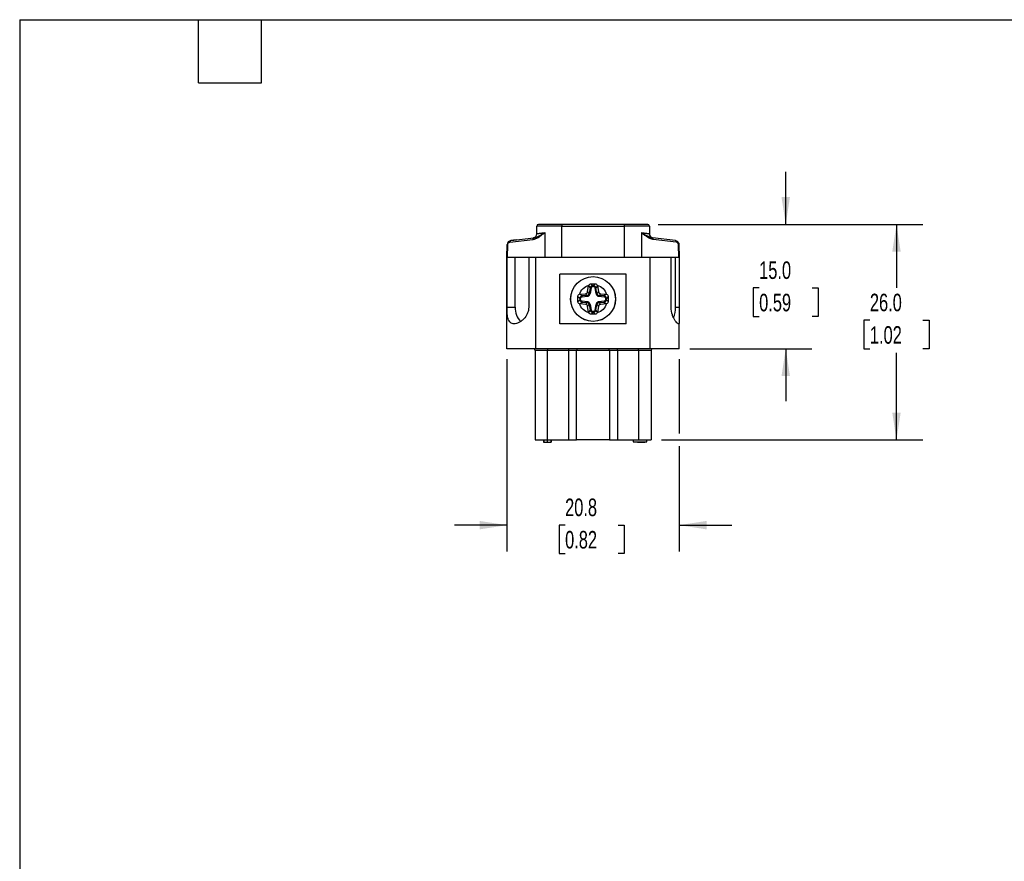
# Model space of a CAD drawing. Header units: millimetres. Extents: x 6 to 273, y 6 to 210.
# Tile 2 of 4: x 6 to 125, y 108 to 210. Entities that reach past the tile are written whole.
import ezdxf

# ---------------------------------------------------------------- set-up
doc = ezdxf.new("R2010")
doc.units = ezdxf.units.MM
doc.linetypes.add('SLD-Solid', pattern=[0])
doc.layers.add('DIMENSIONS', color=140, linetype='SLD-Solid', lineweight=25)
doc.layers.add('TEXT', color=140, linetype='SLD-Solid', lineweight=25)
doc.styles.add('SLDTEXTSTYLE0', font='TXT', dxfattribs={"width": 0.7})
doc.dimstyles.new('SLDDIMSTYLE2', dxfattribs={"dimtxt": 2.158008, "dimasz": 3.302, "dimexe": 0, "dimexo": 0.0625, "dimgap": 0.539502, "dimtad": 0, "dimtih": 1, "dimtoh": 1, "dimrnd": 1e-09, "dimzin": 4, "dimdsep": 46, "dimtxsty": 'SLDTEXTSTYLE0', "dimsah": 1, "dimcen": 0.09, "dimadec": 0, "dimazin": 1, "dimtfac": 1, "dimtmove": 0, "dimatfit": 0, "dimfxl": 0, "dimfrac": 2, "dimtolj": 1, "dimtzin": 12, "dimarcsym": 0})
doc.dimstyles.new('SLDDIMSTYLE3', dxfattribs={"dimtxt": 2.158008, "dimasz": 3.302, "dimexe": 0, "dimexo": 0.0625, "dimgap": 0.539502, "dimtad": 0, "dimtih": 1, "dimtoh": 1, "dimrnd": 1e-09, "dimzin": 4, "dimdsep": 46, "dimtxsty": 'SLDTEXTSTYLE0', "dimsah": 1, "dimcen": 0.09, "dimadec": 0, "dimazin": 1, "dimtfac": 1, "dimtofl": 0, "dimtmove": 0, "dimatfit": 3, "dimfxl": 0, "dimfrac": 2, "dimtolj": 1, "dimtzin": 12, "dimarcsym": 0})
doc.dimstyles.new('SLDDIMSTYLE4', dxfattribs={"dimtxt": 2.158008, "dimasz": 3.302, "dimexe": 0, "dimexo": 0.0625, "dimgap": 0.539502, "dimtad": 0, "dimtih": 1, "dimtoh": 1, "dimrnd": 1e-09, "dimzin": 12, "dimdsep": 46, "dimtxsty": 'SLDTEXTSTYLE0', "dimsah": 1, "dimcen": 0.09, "dimadec": 0, "dimazin": 3, "dimtfac": 1, "dimtmove": 0, "dimatfit": 0, "dimfxl": 0, "dimfrac": 2, "dimtolj": 1, "dimtzin": 12, "dimarcsym": 0})

# ---------------------------------------------------------------- blocks, each defined once
blk = doc.blocks.new('_D_5')
at = {"layer": 'DIMENSIONS'}
for p, q in [((98.84, 184.83), (98.84, 191.18)), ((83.45, 184.83), (102.01, 184.83)), ((95.63, 177.16), (94.91, 177.16)), ((94.91, 177.16), (94.91, 173.73)), ((102.04, 177.16), (102.77, 177.16)), ((102.77, 177.16), (102.77, 173.73)), ((94.91, 173.73), (95.63, 173.73)), ((102.77, 173.73), (102.04, 173.73)), ((87.25, 169.83), (102.01, 169.83)), ((98.84, 169.83), (98.84, 163.48))]:
    blk.add_line(p, q, dxfattribs=at)
for points in [[(98.84, 184.83), (99.35, 188.13), (98.33, 188.13)], [(98.84, 169.83), (98.33, 166.53), (99.35, 166.53)]]:
    blk.add_solid(points, dxfattribs=at)
at = {"layer": 'DIMENSIONS', "char_height": 2.117, "attachment_point": 1, "style": 'SLDTEXTSTYLE0'}
for s, insert in [('15.0', (95.63, 180.37)), ('0.59', (95.63, 176.46))]:
    blk.add_mtext(s, dxfattribs=dict(at, insert=insert))
blk = doc.blocks.new('_D_6')
at = {"layer": 'DIMENSIONS'}
for p, q in [((83.45, 184.83), (115.38, 184.83)), ((112.21, 184.83), (112.21, 177.17)), ((109, 173.26), (108.28, 173.26)), ((108.28, 173.26), (108.28, 169.83)), ((115.41, 173.26), (116.14, 173.26)), ((116.14, 173.26), (116.14, 169.83)), ((108.28, 169.83), (109, 169.83)), ((112.21, 158.83), (112.21, 169.34)), ((116.14, 169.83), (115.41, 169.83)), ((83.84, 158.83), (115.38, 158.83))]:
    blk.add_line(p, q, dxfattribs=at)
for points in [[(112.21, 184.83), (111.7, 181.53), (112.72, 181.53)], [(112.21, 158.83), (112.72, 162.13), (111.7, 162.13)]]:
    blk.add_solid(points, dxfattribs=at)
at = {"layer": 'DIMENSIONS', "char_height": 2.117, "attachment_point": 1, "style": 'SLDTEXTSTYLE0'}
for s, insert in [('26.0', (109, 176.47)), ('1.02', (109, 172.55))]:
    blk.add_mtext(s, dxfattribs=dict(at, insert=insert))
blk = doc.blocks.new('_D_7')
at = {"layer": 'DIMENSIONS'}
for p, q in [((65.18, 168.56), (65.18, 145.35)), ((85.98, 168.56), (85.98, 159.59)), ((85.98, 158.07), (85.98, 145.35)), ((65.18, 148.53), (58.83, 148.53)), ((72.2, 148.53), (71.48, 148.53)), ((71.48, 148.53), (71.48, 145.1)), ((78.62, 148.53), (79.34, 148.53)), ((79.34, 148.53), (79.34, 145.1)), ((85.98, 148.53), (92.33, 148.53)), ((71.48, 145.1), (72.2, 145.1)), ((79.34, 145.1), (78.62, 145.1))]:
    blk.add_line(p, q, dxfattribs=at)
for points in [[(65.18, 148.53), (61.87, 149.04), (61.87, 148.02)], [(85.98, 148.53), (89.28, 148.02), (89.28, 149.04)]]:
    blk.add_solid(points, dxfattribs=at)
at = {"layer": 'DIMENSIONS', "char_height": 2.117, "attachment_point": 1, "style": 'SLDTEXTSTYLE0'}
for s, insert in [('20.8', (72.2, 151.74)), ('0.82', (72.2, 147.83))]:
    blk.add_mtext(s, dxfattribs=dict(at, insert=insert))

msp = doc.modelspace()

# ---------------------------------------------------------------- linework, layer by layer
for p, q in [((71.826, 184.63), (68.776, 184.63)), ((68.776, 183.71), (68.776, 184.63)), ((71.826, 184.83), (71.826, 184.63)), ((79.326, 184.83), (71.826, 184.83)), ((71.826, 184.63), (79.326, 184.63)), ((71.826, 180.83), (71.826, 184.63)), ((79.326, 184.83), (79.326, 184.63)), ((82.376, 184.63), (79.326, 184.63)), ((79.326, 184.63), (79.326, 180.83)), ((82.376, 184.63), (82.376, 183.71)), ((65.643, 182.883), (68.413, 183.223)), ((68.553, 183.25), (68.393, 183.218)), ((69.741, 183.848), (69.741, 180.83)), ((81.412, 183.848), (81.412, 180.83)), ((82.761, 183.218), (82.58, 183.254)), ((85.51, 182.883), (82.74, 183.223)), ((65.176, 180.83), (65.204, 182.395)), ((65.24, 180.83), (65.267, 182.392)), ((65.53, 182.684), (68.301, 183.025)), ((66.277, 182.961), (65.643, 182.883)), ((85.623, 182.684), (82.852, 183.025)), ((85.913, 180.83), (85.886, 182.392)), ((85.949, 182.395), (85.976, 180.83)), ((65.176, 180.829), (65.176, 180.83)), ((65.176, 169.83), (65.176, 180.83)), ((65.194, 180.83), (65.176, 180.83)), ((65.194, 174.83), (65.194, 180.83)), ((66.17, 180.83), (65.194, 180.83)), ((66.17, 174.83), (66.17, 180.83)), ((67.813, 180.83), (66.17, 180.83)), ((67.813, 180.83), (67.813, 174.83)), ((68.677, 180.83), (67.813, 180.83)), ((82.477, 180.83), (68.677, 180.83)), ((68.677, 169.83), (68.677, 180.83)), ((82.477, 169.83), (82.477, 180.83)), ((84.994, 180.83), (82.477, 180.83)), ((84.994, 174.83), (84.994, 180.83)), ((85.523, 180.83), (84.994, 180.83)), ((85.523, 174.83), (85.523, 180.83)), ((85.976, 180.83), (85.523, 180.83)), ((85.976, 180.83), (85.976, 174.83)), ((79.577, 178.83), (71.577, 178.83)), ((71.577, 172.83), (71.577, 178.83)), ((79.577, 172.83), (79.577, 178.83)), ((74.924, 176.719), (75.045, 177.422)), ((75.045, 177.422), (75.24, 177.19)), ((75.24, 177.19), (75.122, 176.503)), ((75.338, 177.173), (75.219, 176.487)), ((75.24, 177.19), (75.338, 177.173)), ((75.532, 177.435), (75.337, 177.666)), ((75.621, 177.435), (75.532, 177.435)), ((75.532, 177.337), (75.532, 177.435)), ((75.621, 177.337), (75.532, 177.337)), ((75.621, 177.435), (75.816, 177.666)), ((75.621, 177.435), (75.621, 177.337)), ((75.815, 177.173), (75.913, 177.19)), ((75.934, 176.487), (75.815, 177.173)), ((76.108, 177.422), (75.913, 177.19)), ((76.031, 176.503), (75.913, 177.19)), ((76.108, 177.422), (76.229, 176.719)), ((73.971, 175.911), (73.74, 176.123)), ((74.009, 176.418), (74.658, 176.475)), ((74.241, 176.205), (74.009, 176.418)), ((74.857, 176.259), (74.241, 176.205)), ((74.25, 176.107), (74.241, 176.205)), ((74.25, 176.107), (74.865, 176.161)), ((74.658, 176.475), (74.857, 176.259)), ((74.857, 176.259), (74.865, 176.161)), ((75.122, 176.503), (74.924, 176.719)), ((75.219, 176.487), (75.122, 176.503)), ((76.031, 176.503), (75.934, 176.487)), ((76.229, 176.719), (76.031, 176.503)), ((76.288, 176.161), (76.296, 176.259)), ((76.288, 176.161), (76.903, 176.107)), ((76.296, 176.259), (76.495, 176.475)), ((76.912, 176.205), (76.296, 176.259)), ((76.495, 176.475), (77.144, 176.418)), ((76.912, 176.205), (76.903, 176.107)), ((77.144, 176.418), (76.912, 176.205)), ((77.413, 176.123), (77.182, 175.911)), ((65.194, 174.83), (66.17, 174.83)), ((73.74, 175.537), (73.971, 175.749)), ((73.971, 175.911), (73.971, 175.749)), ((73.971, 175.911), (74.07, 175.911)), ((74.07, 175.749), (73.971, 175.749)), ((74.009, 175.242), (74.241, 175.455)), ((74.658, 175.185), (74.009, 175.242)), ((74.07, 175.749), (74.07, 175.911)), ((74.241, 175.455), (74.25, 175.553)), ((74.241, 175.455), (74.857, 175.401)), ((74.865, 175.499), (74.25, 175.553)), ((74.857, 175.401), (74.658, 175.185)), ((74.865, 175.499), (74.857, 175.401)), ((74.924, 174.941), (75.122, 175.157)), ((75.045, 174.238), (74.924, 174.941)), ((75.122, 175.157), (75.219, 175.173)), ((75.122, 175.157), (75.24, 174.47)), ((75.219, 175.173), (75.338, 174.487)), ((75.815, 174.487), (75.934, 175.173)), ((75.913, 174.47), (76.031, 175.157)), ((75.934, 175.173), (76.031, 175.157)), ((76.031, 175.157), (76.229, 174.941)), ((76.229, 174.941), (76.108, 174.238)), ((76.903, 175.553), (76.288, 175.499)), ((76.296, 175.401), (76.288, 175.499)), ((76.296, 175.401), (76.912, 175.455)), ((76.495, 175.185), (76.296, 175.401)), ((77.144, 175.242), (76.495, 175.185)), ((76.903, 175.553), (76.912, 175.455)), ((76.912, 175.455), (77.144, 175.242)), ((77.083, 175.911), (77.083, 175.749)), ((77.083, 175.911), (77.182, 175.911)), ((77.182, 175.749), (77.083, 175.749)), ((77.182, 175.749), (77.182, 175.911)), ((77.182, 175.749), (77.413, 175.537)), ((85.523, 174.83), (85.976, 174.83)), ((85.976, 174.83), (85.976, 172.921)), ((75.24, 174.47), (75.045, 174.238)), ((75.338, 174.487), (75.24, 174.47)), ((75.532, 174.225), (75.337, 173.994)), ((75.532, 174.225), (75.532, 174.323)), ((75.621, 174.323), (75.532, 174.323)), ((75.532, 174.225), (75.621, 174.225)), ((75.621, 174.323), (75.621, 174.225)), ((75.816, 173.994), (75.621, 174.225)), ((75.913, 174.47), (75.815, 174.487)), ((76.108, 174.238), (75.913, 174.47)), ((79.577, 172.83), (71.577, 172.83)), ((85.976, 169.83), (85.976, 172.921)), ((68.677, 169.83), (65.176, 169.83)), ((70.077, 169.632), (68.578, 169.632)), ((68.578, 169.632), (68.578, 158.83)), ((82.477, 169.83), (68.677, 169.83)), ((70.077, 169.83), (70.077, 169.632)), ((72.642, 169.632), (70.077, 169.632)), ((70.077, 158.83), (70.077, 169.632)), ((72.642, 169.632), (72.642, 169.83)), ((73.587, 169.632), (72.642, 169.632)), ((72.642, 158.83), (72.642, 169.632)), ((73.587, 158.83), (73.587, 169.632)), ((77.566, 169.632), (73.587, 169.632)), ((78.511, 169.632), (77.566, 169.632)), ((77.566, 169.632), (77.566, 158.83)), ((78.511, 169.632), (78.511, 169.83)), ((81.077, 169.632), (78.511, 169.632)), ((78.511, 169.632), (78.511, 158.83)), ((81.077, 169.632), (81.077, 169.83)), ((82.575, 169.632), (81.077, 169.632)), ((81.077, 169.632), (81.077, 158.83)), ((85.976, 169.83), (82.477, 169.83)), ((82.575, 169.632), (82.575, 158.83)), ((68.578, 158.83), (70.077, 158.83)), ((69.612, 158.83), (69.612, 158.532)), ((69.612, 158.532), (69.616, 158.532)), ((69.644, 158.83), (69.644, 158.532)), ((70.076, 158.53), (70.077, 158.83)), ((70.077, 158.83), (72.642, 158.83)), ((70.469, 158.83), (70.469, 158.53)), ((70.576, 158.53), (70.469, 158.53)), ((70.576, 158.53), (70.577, 158.83)), ((72.642, 158.83), (73.587, 158.83)), ((77.566, 158.83), (73.587, 158.83)), ((77.566, 158.83), (78.511, 158.83)), ((78.511, 158.83), (81.077, 158.83)), ((80.427, 158.83), (80.427, 158.602)), ((80.427, 158.602), (81.252, 158.602)), ((80.942, 158.532), (80.942, 158.602)), ((80.942, 158.532), (80.944, 158.532)), ((80.958, 158.532), (80.958, 158.602)), ((81.077, 158.83), (82.575, 158.83)), ((81.252, 158.602), (82.077, 158.602)), ((81.764, 158.532), (81.764, 158.602)), ((81.831, 158.532), (81.831, 158.602)), ((82.077, 158.602), (82.077, 158.83))]:
    msp.add_line(p, q)
for radius in [2.707, 2.703]:
    msp.add_circle((75.577, 175.83), radius)
for centre, radius, start, end in [((68.976, 184.63), 0.2, 90, 180), ((82.176, 184.63), 0.2, 0, 90), ((68.469, 183.061), 0.171, 108.78436, 192.19761), ((68.276, 183.71), 0.5, 277, 0), ((82.876, 183.71), 0.5, 180, 263), ((82.684, 183.061), 0.171, 347.80239, 71.21564), ((65.268, 182.987), 0.595, 263.78868, 269.89327), ((65.698, 182.721), 0.171, 108.78436, 192.19761), ((85.455, 182.721), 0.171, 347.80239, 71.21564), ((85.885, 182.987), 0.595, 270.10673, 276.21132), ((68.402, 174.729), 2.235, 177.39862, 226.131), ((82.139, 174.781), 3.384, 338.88218, 0.83565), ((68.378, 169.63), 0.2, 0.5, 90), ((73.782, 169.635), 0.195, 91.5983, 181.04858), ((77.371, 169.635), 0.195, 358.95142, 88.4017), ((82.775, 169.63), 0.2, 90, 179.5)]:
    msp.add_arc(centre, radius, start, end)
for centre, major_axis, ratio, start_param, end_param in [((75.344, 177.363), (0.198, -0.235), 0.9744382, 3.5985302, 3.8289076), ((75.809, 177.363), (-0.198, -0.235), 0.9744382, 2.4542777, 2.6846551), ((74.044, 176.115), (0.227, -0.208), 0.9725725, 2.4136616, 2.6537251), ((74.625, 176.778), (0.208, -0.226), 0.9761126, 5.6384257, 6.9279449), ((76.528, 176.778), (0.208, 0.226), 0.9761126, 2.4968331, 3.7863522), ((77.109, 176.115), (-0.227, -0.208), 0.9725725, 3.6294602, 3.8695237), ((74.044, 175.544), (0.227, 0.208), 0.9725725, 3.6294602, 3.8695237), ((74.625, 174.882), (-0.208, -0.226), 0.9761126, 2.4968331, 3.7863522), ((76.528, 174.882), (-0.208, 0.226), 0.9761126, 5.6384257, 6.9279449), ((77.109, 175.544), (-0.227, 0.208), 0.9725725, 2.4136616, 2.6537251), ((75.344, 174.297), (0.198, 0.235), 0.9744382, 2.4542777, 2.6846551), ((75.809, 174.297), (-0.198, 0.235), 0.9744382, 3.5985302, 3.8289076)]:
    msp.add_ellipse(centre, major_axis=major_axis, ratio=ratio, start_param=start_param, end_param=end_param)
for points, knots in [([(71.826, 184.83), (71.071, 184.83), (70.346, 184.83), (69.277, 184.83), (68.976, 184.83), (68.976, 184.83)], [0, 0, 0, 0, 0.5, 0.5, 1, 1, 1, 1]), ([(68.301, 183.025), (68.328, 183.029), (68.398, 183.039), (68.527, 183.071), (68.696, 183.132), (68.876, 183.22), (69.118, 183.363), (69.405, 183.569), (69.63, 183.755), (69.741, 183.848)], [0, 0, 0, 0, 0.0515523, 0.1347221, 0.2495646, 0.3829862, 0.4995141, 0.7512204, 1, 1, 1, 1]), ([(68.413, 183.223), (68.446, 183.228), (68.515, 183.238), (68.624, 183.268), (68.75, 183.311), (68.898, 183.373), (69.116, 183.482), (69.355, 183.618), (69.582, 183.754), (69.699, 183.823), (69.741, 183.848)], [0, 0, 0, 0, 0.0754989, 0.158839, 0.2496157, 0.366946, 0.4996018, 0.7497933, 0.9103823, 1, 1, 1, 1]), ([(68.776, 183.71), (68.777, 183.71), (68.779, 183.71), (68.794, 183.713), (68.817, 183.716), (68.851, 183.721), (68.895, 183.727), (68.948, 183.735), (69.012, 183.744), (69.086, 183.755), (69.17, 183.767), (69.265, 183.78), (69.369, 183.795), (69.483, 183.811), (69.607, 183.829), (69.696, 183.842), (69.741, 183.848)], [0, 0, 0, 0, 0.0673328, 0.1352789, 0.2038427, 0.2730287, 0.3428412, 0.4132844, 0.4843623, 0.5560789, 0.628438, 0.7014435, 0.7750989, 0.8494078, 0.9243737, 1, 1, 1, 1]), ([(81.412, 183.848), (81.454, 183.842), (81.537, 183.83), (81.654, 183.813), (81.762, 183.798), (81.861, 183.784), (81.952, 183.771), (82.034, 183.76), (82.107, 183.749), (82.172, 183.74), (82.227, 183.732), (82.274, 183.725), (82.312, 183.72), (82.341, 183.715), (82.361, 183.712), (82.374, 183.71), (82.376, 183.71), (82.376, 183.71)], [0, 0, 0, 0, 0.0706052, 0.140635, 0.2100921, 0.2789792, 0.3472993, 0.4150553, 0.4822502, 0.5488872, 0.6149693, 0.6804999, 0.7454824, 0.80992, 0.8738164, 0.9371752, 1, 1, 1, 1]), ([(82.74, 183.223), (82.707, 183.228), (82.642, 183.238), (82.546, 183.262), (82.451, 183.292), (82.358, 183.328), (82.266, 183.368), (82.176, 183.41), (82.008, 183.496), (81.759, 183.64), (81.528, 183.778), (81.412, 183.848)], [0, 0, 0, 0, 0.0747945, 0.1485637, 0.2212736, 0.2928473, 0.363182, 0.4321613, 0.4996647, 0.7488918, 1, 1, 1, 1]), ([(82.852, 183.025), (82.819, 183.029), (82.752, 183.039), (82.651, 183.065), (82.546, 183.1), (82.439, 183.143), (82.329, 183.195), (82.215, 183.256), (82.082, 183.336), (81.926, 183.441), (81.76, 183.565), (81.586, 183.703), (81.474, 183.796), (81.412, 183.848)], [0, 0, 0, 0, 0.0628733, 0.1282594, 0.1963704, 0.2673939, 0.3414954, 0.4188206, 0.4994978, 0.618414, 0.7496658, 0.8607308, 1, 1, 1, 1]), ([(65.267, 182.392), (65.268, 182.407), (65.27, 182.436), (65.281, 182.478), (65.297, 182.518), (65.318, 182.555), (65.341, 182.585), (65.378, 182.622), (65.424, 182.653), (65.48, 182.676), (65.514, 182.682), (65.53, 182.684)], [0, 0, 0, 0, 0.0867912, 0.1739473, 0.2632666, 0.3559385, 0.45265, 0.5227521, 0.7251472, 0.8652537, 1, 1, 1, 1]), ([(85.51, 182.883), (85.534, 182.879), (85.579, 182.872), (85.642, 182.85), (85.697, 182.822), (85.745, 182.791), (85.786, 182.757), (85.838, 182.705), (85.894, 182.626), (85.939, 182.513), (85.946, 182.434), (85.949, 182.395)], [0, 0, 0, 0, 0.106058, 0.2043884, 0.2950219, 0.3779983, 0.4533702, 0.5212082, 0.6898629, 0.8487319, 1, 1, 1, 1]), ([(85.886, 182.392), (85.885, 182.406), (85.884, 182.435), (85.873, 182.478), (85.858, 182.517), (85.836, 182.554), (85.807, 182.592), (85.768, 182.627), (85.722, 182.655), (85.673, 182.676), (85.64, 182.681), (85.623, 182.684)], [0, 0, 0, 0, 0.0864554, 0.1720093, 0.2597763, 0.3526486, 0.453078, 0.5842515, 0.7254538, 0.8602696, 1, 1, 1, 1]), ([(75.064, 177.489), (75.087, 177.542), (75.126, 177.587), (75.222, 177.649), (75.279, 177.666), (75.337, 177.666)], [0, 0, 0, 0, 0.5, 0.5, 1, 1, 1, 1]), ([(75.816, 177.666), (75.874, 177.666), (75.931, 177.649), (76.027, 177.587), (76.066, 177.542), (76.089, 177.489)], [0, 0, 0, 0, 0.5, 0.5, 1, 1, 1, 1]), ([(73.74, 176.123), (73.741, 176.184), (73.76, 176.244), (73.829, 176.344), (73.88, 176.383), (73.938, 176.403)], [0, 0, 0, 0, 0.5, 0.5, 1, 1, 1, 1]), ([(74.857, 176.259), (74.875, 176.262), (74.912, 176.267), (74.964, 176.287), (75.012, 176.316), (75.053, 176.354), (75.085, 176.398), (75.11, 176.449), (75.118, 176.485), (75.122, 176.503)], [0, 0, 0, 0, 0.1437762, 0.2866347, 0.4289399, 0.5710601, 0.7133653, 0.8562238, 1, 1, 1, 1]), ([(74.865, 176.161), (74.883, 176.163), (74.917, 176.168), (74.968, 176.183), (75.015, 176.204), (75.059, 176.231), (75.119, 176.278), (75.186, 176.36), (75.208, 176.444), (75.219, 176.487)], [0, 0, 0, 0, 0.1022053, 0.2028512, 0.3025277, 0.4016747, 0.5006277, 0.7479986, 1, 1, 1, 1]), ([(75.934, 176.487), (75.937, 176.469), (75.945, 176.435), (75.964, 176.387), (75.989, 176.341), (76.019, 176.3), (76.072, 176.244), (76.159, 176.184), (76.245, 176.169), (76.288, 176.161)], [0, 0, 0, 0, 0.1022053, 0.2028512, 0.3025277, 0.4016747, 0.5006277, 0.7479986, 1, 1, 1, 1]), ([(76.031, 176.503), (76.035, 176.485), (76.043, 176.449), (76.068, 176.398), (76.1, 176.354), (76.141, 176.316), (76.189, 176.287), (76.241, 176.267), (76.278, 176.262), (76.296, 176.259)], [0, 0, 0, 0, 0.1437762, 0.2866347, 0.4289399, 0.5710601, 0.7133653, 0.8562238, 1, 1, 1, 1]), ([(77.215, 176.403), (77.273, 176.383), (77.323, 176.345), (77.393, 176.245), (77.412, 176.184), (77.413, 176.123)], [0, 0, 0, 0, 0.5, 0.5, 1, 1, 1, 1]), ([(67.813, 174.83), (67.813, 174.694), (67.797, 174.559), (67.738, 174.299), (67.695, 174.173), (67.528, 173.808), (67.373, 173.59), (67.105, 173.316), (67.012, 173.235), (66.817, 173.09), (66.715, 173.028), (66.515, 172.928), (66.416, 172.89), (66.221, 172.84), (66.126, 172.828), (65.951, 172.832), (65.868, 172.847), (65.719, 172.903), (65.652, 172.944), (65.476, 173.099), (65.391, 173.245), (65.303, 173.514), (65.28, 173.611), (65.243, 173.821), (65.23, 173.935), (65.21, 174.173), (65.204, 174.297), (65.196, 174.559), (65.194, 174.694), (65.194, 174.83)], [0, 0, 0, 0, 0.0625, 0.0625, 0.125, 0.125, 0.25, 0.25, 0.3125, 0.3125, 0.375, 0.375, 0.4375, 0.4375, 0.5, 0.5, 0.5625, 0.5625, 0.625, 0.625, 0.75, 0.75, 0.8125, 0.8125, 0.875, 0.875, 0.9375, 0.9375, 1, 1, 1, 1]), ([(73.938, 175.257), (73.88, 175.277), (73.83, 175.315), (73.76, 175.415), (73.741, 175.476), (73.74, 175.537)], [0, 0, 0, 0, 0.5, 0.5, 1, 1, 1, 1]), ([(75.122, 175.157), (75.118, 175.175), (75.11, 175.211), (75.085, 175.261), (75.053, 175.306), (75.012, 175.344), (74.964, 175.373), (74.912, 175.393), (74.875, 175.398), (74.857, 175.401)], [0, 0, 0, 0, 0.1437762, 0.2866347, 0.4289399, 0.5710601, 0.7133653, 0.8562238, 1, 1, 1, 1]), ([(75.219, 175.173), (75.216, 175.191), (75.208, 175.225), (75.189, 175.273), (75.164, 175.319), (75.134, 175.36), (75.081, 175.416), (74.994, 175.476), (74.908, 175.491), (74.865, 175.499)], [0, 0, 0, 0, 0.1022053, 0.2028512, 0.3025277, 0.4016747, 0.5006277, 0.7479986, 1, 1, 1, 1]), ([(76.288, 175.499), (76.27, 175.497), (76.236, 175.492), (76.186, 175.477), (76.138, 175.456), (76.094, 175.429), (76.035, 175.381), (75.967, 175.3), (75.945, 175.216), (75.934, 175.173)], [0, 0, 0, 0, 0.1022053, 0.2028512, 0.3025277, 0.4016747, 0.5006277, 0.7479986, 1, 1, 1, 1]), ([(76.296, 175.401), (76.278, 175.398), (76.241, 175.393), (76.189, 175.373), (76.141, 175.344), (76.1, 175.306), (76.068, 175.261), (76.043, 175.211), (76.035, 175.175), (76.031, 175.157)], [0, 0, 0, 0, 0.1437762, 0.2866347, 0.4289399, 0.5710601, 0.7133653, 0.8562238, 1, 1, 1, 1]), ([(77.413, 175.537), (77.412, 175.476), (77.394, 175.416), (77.324, 175.315), (77.273, 175.277), (77.215, 175.257)], [0, 0, 0, 0, 0.5, 0.5, 1, 1, 1, 1]), ([(85.976, 172.921), (85.976, 172.879), (85.966, 172.851), (85.924, 172.825), (85.891, 172.828), (85.807, 172.871), (85.755, 172.91), (85.638, 173.026), (85.575, 173.102), (85.443, 173.286), (85.378, 173.393), (85.254, 173.633), (85.197, 173.766), (85.053, 174.188), (84.994, 174.508), (84.994, 174.83)], [0, 0, 0, 0, 0.125, 0.125, 0.25, 0.25, 0.375, 0.375, 0.5, 0.5, 0.625, 0.625, 0.75, 0.75, 1, 1, 1, 1]), ([(75.337, 173.994), (75.279, 173.994), (75.222, 174.011), (75.126, 174.073), (75.087, 174.118), (75.064, 174.171)], [0, 0, 0, 0, 0.5, 0.5, 1, 1, 1, 1]), ([(76.089, 174.171), (76.066, 174.118), (76.027, 174.073), (75.931, 174.011), (75.874, 173.994), (75.816, 173.994)], [0, 0, 0, 0, 0.5, 0.5, 1, 1, 1, 1]), ([(69.644, 158.532), (69.651, 158.532), (69.663, 158.532), (69.724, 158.532), (69.818, 158.532), (69.933, 158.532), (70.023, 158.532), (70.068, 158.532), (70.076, 158.532)], [0, 0, 0, 0, 0.25924835, 0.47555703, 0.66209561, 0.83356795, 0.96745129, 1, 1, 1, 1]), ([(70.076, 158.53), (70.17, 158.53), (70.251, 158.53), (70.391, 158.53), (70.44, 158.53), (70.469, 158.53)], [0, 0, 0, 0, 0.5, 0.5, 1, 1, 1, 1]), ([(80.958, 158.532), (80.97, 158.532), (80.99, 158.532), (81.065, 158.532), (81.173, 158.532), (81.321, 158.532), (81.47, 158.532), (81.59, 158.532), (81.678, 158.532), (81.734, 158.532), (81.763, 158.532), (81.761, 158.532), (81.76, 158.532)], [0, 0, 0, 0, 0.1411111, 0.2599486, 0.3625507, 0.4675775, 0.5765404, 0.6612831, 0.7504544, 0.8467517, 0.9460699, 1, 1, 1, 1]), ([(81.788, 158.532), (81.803, 158.532), (81.83, 158.532), (81.827, 158.532), (81.825, 158.532)], [0, 0, 0, 0, 0.5355684, 1, 1, 1, 1])]:
    msp.add_open_spline(points, degree=3, knots=knots)
for points in [[(82.176, 184.83), (82.176, 184.83), (80.899, 184.83), (79.326, 184.83)], [(65.643, 182.883), (65.398, 182.853), (65.208, 182.641), (65.204, 182.395)], [(73.938, 176.403), (74.12, 176.923), (74.538, 177.326), (75.064, 177.489)], [(75.532, 177.435), (75.39, 177.434), (75.266, 177.329), (75.24, 177.19)], [(75.337, 177.666), (75.497, 177.667), (75.656, 177.667), (75.816, 177.666)], [(75.338, 177.173), (75.354, 177.267), (75.436, 177.337), (75.532, 177.337)], [(75.913, 177.19), (75.887, 177.329), (75.763, 177.434), (75.621, 177.435)], [(75.621, 177.337), (75.717, 177.337), (75.799, 177.267), (75.815, 177.173)], [(76.089, 177.489), (76.615, 177.326), (77.033, 176.923), (77.215, 176.403)], [(73.74, 175.537), (73.74, 175.732), (73.74, 175.928), (73.74, 176.123)], [(74.241, 176.205), (74.091, 176.191), (73.973, 176.062), (73.971, 175.911)], [(74.07, 175.911), (74.07, 176.013), (74.148, 176.098), (74.25, 176.107)], [(76.903, 176.107), (77.005, 176.098), (77.083, 176.013), (77.083, 175.911)], [(77.182, 175.911), (77.18, 176.062), (77.062, 176.191), (76.912, 176.205)], [(77.413, 176.123), (77.413, 175.928), (77.413, 175.732), (77.413, 175.537)], [(75.064, 174.171), (74.538, 174.334), (74.12, 174.737), (73.938, 175.257)], [(73.971, 175.749), (73.973, 175.598), (74.091, 175.469), (74.241, 175.455)], [(74.25, 175.553), (74.148, 175.562), (74.07, 175.647), (74.07, 175.749)], [(77.215, 175.257), (77.033, 174.737), (76.615, 174.334), (76.089, 174.171)], [(77.083, 175.749), (77.083, 175.647), (77.005, 175.562), (76.903, 175.553)], [(76.912, 175.455), (77.062, 175.469), (77.18, 175.598), (77.182, 175.749)], [(75.24, 174.47), (75.266, 174.33), (75.39, 174.226), (75.532, 174.225)], [(75.816, 173.994), (75.656, 173.993), (75.497, 173.993), (75.337, 173.994)], [(75.532, 174.323), (75.436, 174.323), (75.354, 174.393), (75.338, 174.487)], [(75.815, 174.487), (75.799, 174.393), (75.717, 174.323), (75.621, 174.323)], [(75.621, 174.225), (75.763, 174.226), (75.887, 174.33), (75.913, 174.47)]]:
    msp.add_open_spline(points, degree=3)
at = {"layer": 'TEXT'}
for p, q in [((6.35, 209.55), (273.05, 209.55)), ((6.35, 209.55), (6.35, 6.35)), ((27.94, 201.93), (27.94, 209.55)), ((35.56, 201.93), (35.56, 209.55)), ((27.94, 201.93), (35.56, 201.93))]:
    msp.add_line(p, q, dxfattribs=at)

# ---------------------------------------------------------------- dimensions: what is measured, and where the dimension line sits
at = {"layer": 'DIMENSIONS'}
for base, p2, dimstyle, picture, middle in [((98.837, 169.83), (85.976, 169.83), 'SLDDIMSTYLE2', '_D_5', (98.837, 177.16)), ((112.209, 158.83), (82.575, 158.83), 'SLDDIMSTYLE3', '_D_6', (112.209, 173.256))]:
    dim = msp.add_linear_dim(base=base, p1=(82.176, 184.83), p2=p2, angle=90, dimstyle=dimstyle, dxfattribs=at)
    dim.commit()
    dim.dimension.update_dxf_attribs({"geometry": picture, "text_midpoint": middle, "dimtype": 160})
dim = msp.add_linear_dim(base=(85.976, 148.53), p1=(65.176, 169.83), p2=(85.976, 169.83), dimstyle='SLDDIMSTYLE4', dxfattribs=at)
dim.commit()
dim.dimension.update_dxf_attribs({"geometry": '_D_7', "text_midpoint": (75.41, 148.53), "dimtype": 160})

doc.saveas('drawing.dxf')
